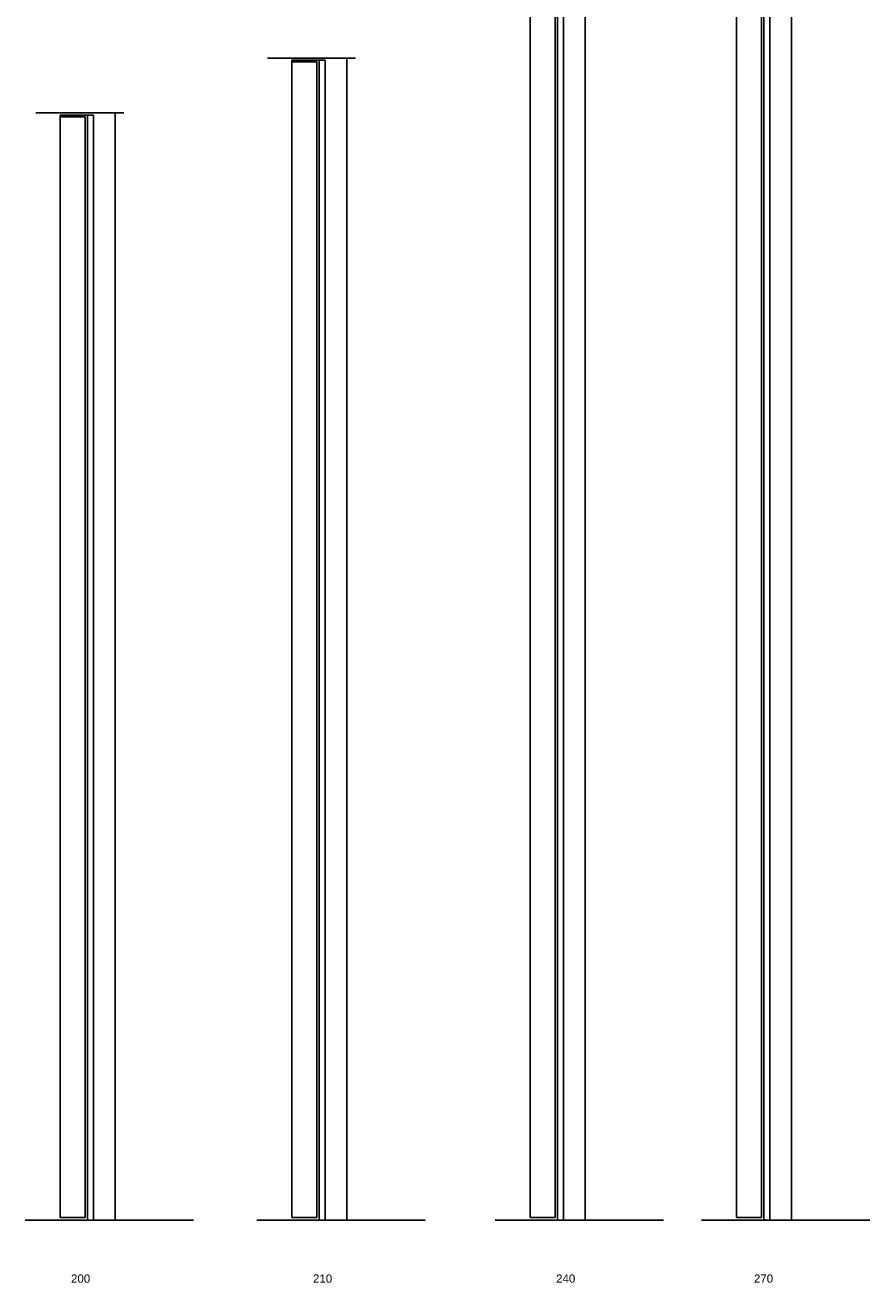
# Model space of a CAD drawing. Header units: millimetres. Extents: x -833 to 16580, y 400 to 6384.
# Tile 24 of 44: x 9267 to 10804, y 1983 to 4271. Entities that reach past the tile are written whole.
import ezdxf

# ---------------------------------------------------------------- set-up
doc = ezdxf.new("R2010")
doc.units = ezdxf.units.MM
doc.layers.add('nero', color=7, linetype='Continuous')
doc.layers.add('rosso', color=1, linetype='Continuous')
doc.styles.get("Standard").update_dxf_attribs({"font": 'arial.ttf'})

# ---------------------------------------------------------------- blocks, each defined once
blk = doc.blocks.new('A$C0D6C2CDC')
at = {"layer": 'nero'}
for p, q in [((0, 0), (0, 2103)), ((0, 2103), (45.4, 2103)), ((45.4, 2103), (45.4, 0)), ((45.4, 0), (0, 0))]:
    blk.add_line(p, q, dxfattribs=at)

msp = doc.modelspace()

# ---------------------------------------------------------------- linework, layer by layer
for p, q in [((9868.2, 4211.5), (9708.3, 4211.5)), ((9752.5, 4204.5), (9752.5, 4207.5)), ((9752.5, 4207.5), (9813, 4207.5)), ((9446.8, 4111.5), (9286.9, 4111.5)), ((9331.1, 4104.5), (9331.1, 4107.5)), ((9331.1, 4107.5), (9391.6, 4107.5))]:
    msp.add_line(p, q)
at = {"layer": 'nero'}
for p, q in [((10611.6, 4807.5), (10611.6, 2096.5)), ((10622.1, 4807.5), (10622.1, 2096.5)), ((10661.6, 4811.5), (10661.6, 2096.5)), ((10561.6, 2101.5), (10561.6, 4804.5)), ((10607, 4804.5), (10607, 2101.5)), ((10286.2, 4511.5), (10286.2, 2096.5)), ((10186.2, 2101.5), (10186.2, 4504.5)), ((10231.6, 4504.5), (10231.6, 2101.5)), ((10236.2, 4507.5), (10236.2, 2096.5)), ((10246.7, 4507.5), (10246.7, 2096.5)), ((9852.5, 4211.5), (9852.5, 2096.5)), ((9802.5, 4207.5), (9802.5, 2096.5)), ((9813, 4207.5), (9813, 2096.5)), ((9331.1, 2101.5), (9331.1, 4104.5)), ((9331.1, 4104.5), (9376.5, 4104.5)), ((9376.5, 4104.5), (9376.5, 2101.5)), ((9381.1, 4107.5), (9381.1, 2096.5)), ((9391.6, 4107.5), (9391.6, 2096.5)), ((9431.1, 4111.5), (9431.1, 2096.5)), ((9267.4, 2096.5), (9573.9, 2096.5)), ((9376.5, 2101.5), (9331.1, 2101.5)), ((9688.8, 2096.5), (9995.4, 2096.5)), ((10122.5, 2096.5), (10429, 2096.5)), ((10231.6, 2101.5), (10186.2, 2101.5)), ((10497.8, 2096.5), (10804.4, 2096.5)), ((10607, 2101.5), (10561.6, 2101.5))]:
    msp.add_line(p, q, dxfattribs=at)

# ---------------------------------------------------------------- block references
at = {"layer": 'rosso'}
msp.add_blockref('A$C0D6C2CDC', (9752.5, 2101.5), dxfattribs=at)

# ---------------------------------------------------------------- texts
at = {"layer": 'nero', "char_height": 15, "width": 96.113, "attachment_point": 1}
for s, insert in [('200', (9350.8, 1997.9)), ('210', (9791.1, 1997.9)), ('240', (10233.5, 1997.9)), ('270', (10593.4, 1997.9))]:
    msp.add_mtext(s, dxfattribs=dict(at, insert=insert))

doc.saveas('drawing.dxf')
